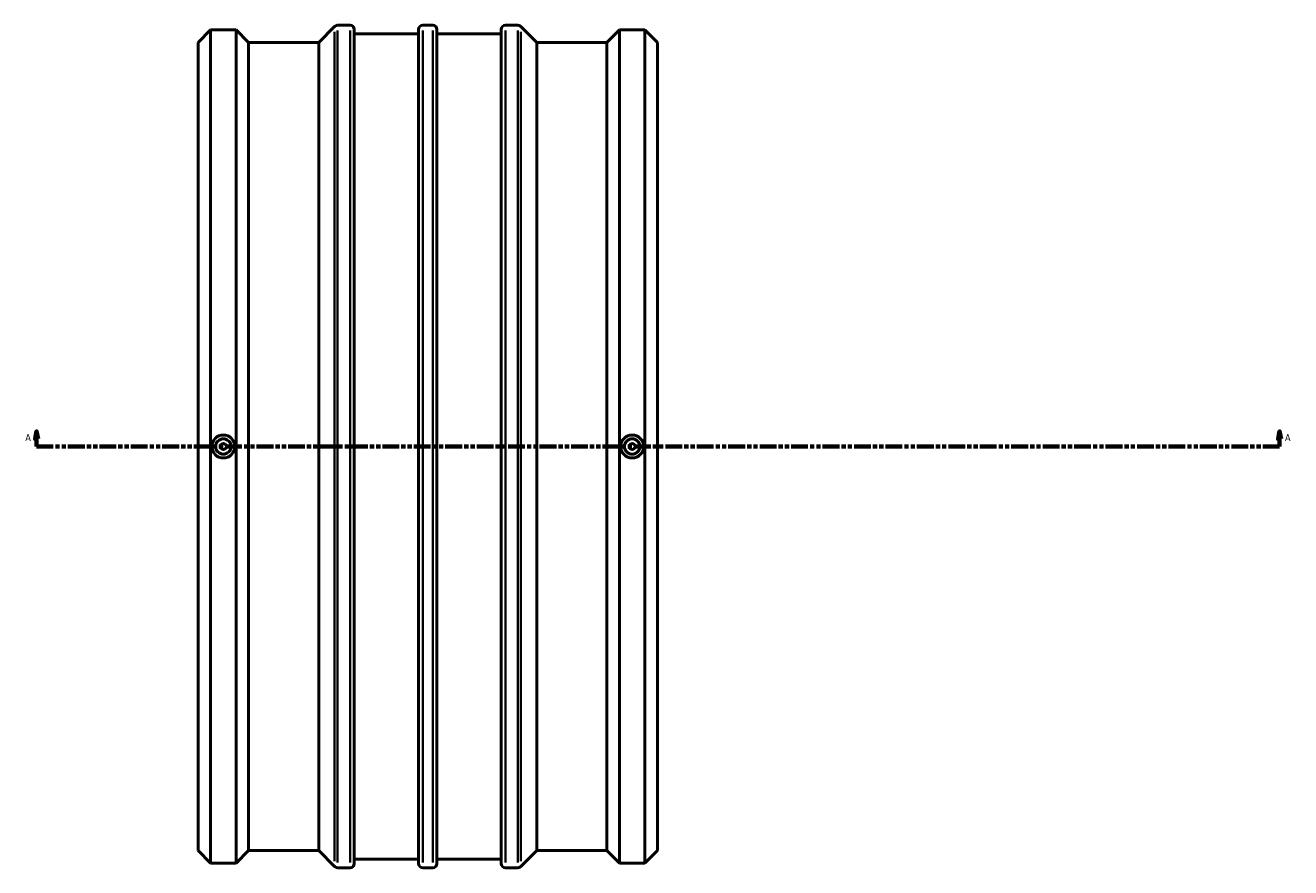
# Model space of a CAD drawing. Header units: millimetres. Extents: x -656 to 1762, y -2121 to 2259.
# Tile 3 of 7: x 261 to 1088, y -708 to -158. Entities that reach past the tile are written whole.
import ezdxf

# ---------------------------------------------------------------- set-up
doc = ezdxf.new("R2010")
doc.units = ezdxf.units.MM
doc.linetypes.add('DOUBLE_DASH_CHAIN', pattern=[1.2403, 0.6614, -0.0827, 0.1654, -0.0827, 0.1654, -0.0827])
for name, color, linetype, lineweight in [('Section Line (ANSI)', 7, 'DOUBLE_DASH_CHAIN', 70), ('Visible (ANSI)', 7, 'Continuous', 50), ('Visible Narrow (ANSI)', 7, 'Continuous', 35)]:
    doc.layers.add(name, color=color, linetype=linetype, lineweight=lineweight)
doc.styles.add('Label Text (ANSI)', font='tahoma.ttf')

# ---------------------------------------------------------------- blocks, each defined once
blk = doc.blocks.new('2dTransSection0')
at = {"layer": 'Section Line (ANSI)', "linetype": 'Continuous'}
for p, q in [((268.53, -422.97), (267.53, -427.97)), ((267.53, -427.97), (269.53, -427.97)), ((268.53, -427.97), (268.53, -422.97)), ((269.53, -427.97), (268.53, -422.97)), ((268.53, -432.97), (268.53, -427.97)), ((1080.38, -422.97), (1079.38, -427.97)), ((1079.38, -427.97), (1081.38, -427.97)), ((1080.38, -427.97), (1080.38, -422.97)), ((1081.38, -427.97), (1080.38, -422.97)), ((1080.38, -432.97), (1080.38, -427.97)), ((268.53, -432.97), (279.46, -432.97)), ((1069.44, -432.97), (1080.38, -432.97))]:
    blk.add_line(p, q, dxfattribs=at)
at = {"layer": 'Section Line (ANSI)', "linetype": 'DOUBLE_DASH_CHAIN', "ltscale": 16.557491}
blk.add_line((268.53, -432.97), (1080.38, -432.97), dxfattribs=at)
at = {"layer": 'Section Line (ANSI)', "linetype": 'Continuous', "flags": 128}
for points in [[(269.53, -427.97), (268.53, -422.97), (267.53, -427.97), (269.53, -427.97)], [(1081.38, -427.97), (1080.38, -422.97), (1079.38, -427.97), (1081.38, -427.97)]]:
    blk.add_lwpolyline(points, dxfattribs=at)
at = {"layer": 'Section Line (ANSI)'}
for points in [[(269.53, -427.97), (268.53, -422.97), (267.53, -427.97), (269.53, -427.97)], [(1081.38, -427.97), (1080.38, -422.97), (1079.38, -427.97), (1081.38, -427.97)]]:
    blk.add_solid(points, dxfattribs=at)
at = {"layer": 'Section Line (ANSI)', "char_height": 4.57, "attachment_point": 7, "style": 'Label Text (ANSI)'}
for insert in [(261.17, -429.47), (1083.85, -429.47)]:
    blk.add_mtext('A', dxfattribs=dict(at, insert=insert))

msp = doc.modelspace()

# ---------------------------------------------------------------- linework, layer by layer
at = {"layer": 'Visible (ANSI)'}
for p, q in [((374.031, -169.131), (382.191, -160.971)), ((382.191, -704.971), (382.191, -160.971)), ((382.191, -160.971), (398.871, -160.971)), ((398.871, -704.971), (398.871, -160.971)), ((407.031, -169.131), (398.871, -160.971)), ((452.871, -169.131), (463.226, -158.777)), ((465.17, -157.971), (473.281, -157.971)), ((476.031, -160.721), (476.031, -705.221)), ((476.031, -163.471), (518.031, -163.471)), ((518.031, -705.221), (518.031, -160.721)), ((520.781, -157.971), (527.281, -157.971)), ((530.031, -160.721), (530.031, -705.221)), ((530.031, -163.471), (572.031, -163.471)), ((572.031, -705.221), (572.031, -160.721)), ((574.781, -157.971), (582.892, -157.971)), ((595.191, -169.131), (584.837, -158.777)), ((641.031, -169.131), (649.191, -160.971)), ((649.191, -704.971), (649.191, -160.971)), ((649.191, -160.971), (665.871, -160.971)), ((665.871, -704.971), (665.871, -160.971)), ((674.031, -169.131), (665.871, -160.971)), ((374.031, -696.811), (374.031, -169.131)), ((407.031, -696.811), (407.031, -169.131)), ((407.031, -169.131), (452.871, -169.131)), ((452.871, -696.811), (452.871, -169.131)), ((595.191, -696.811), (595.191, -169.131)), ((595.191, -169.131), (641.031, -169.131)), ((641.031, -696.811), (641.031, -169.131)), ((674.031, -696.811), (674.031, -169.131)), ((374.031, -696.811), (382.191, -704.971)), ((407.031, -696.811), (398.871, -704.971)), ((407.031, -696.811), (452.871, -696.811)), ((452.871, -696.811), (463.226, -707.166)), ((595.191, -696.811), (584.837, -707.166)), ((595.191, -696.811), (641.031, -696.811)), ((641.031, -696.811), (649.191, -704.971)), ((674.031, -696.811), (665.871, -704.971)), ((382.191, -704.971), (398.871, -704.971)), ((465.17, -707.971), (473.281, -707.971)), ((476.031, -702.471), (518.031, -702.471)), ((520.781, -707.971), (527.281, -707.971)), ((530.031, -702.471), (572.031, -702.471)), ((574.781, -707.971), (582.892, -707.971)), ((649.191, -704.971), (665.871, -704.971))]:
    msp.add_line(p, q, dxfattribs=at)
for centre, radius in [((390.531, -432.971), 5), ((657.531, -432.971), 5), ((390.531, -432.971), 2), ((657.531, -432.971), 2)]:
    msp.add_circle(centre, radius, dxfattribs=at)
for centre, radius, start, end in [((465.17, -160.721), 2.75, 90, 135), ((473.281, -160.721), 2.75, 0, 90), ((520.781, -160.721), 2.75, 90, 180), ((527.281, -160.721), 2.75, 0, 90), ((574.781, -160.721), 2.75, 90, 180), ((582.892, -160.721), 2.75, 45, 90), ((390.531, -432.971), 7.5, 0, 180), ((657.531, -432.971), 7.5, 0, 180), ((390.531, -432.971), 7.5, 180, 0), ((657.531, -432.971), 7.5, 180, 0), ((465.17, -705.221), 2.75, 225, 270), ((473.281, -705.221), 2.75, 270, 0), ((520.781, -705.221), 2.75, 180, 270), ((527.281, -705.221), 2.75, 270, 0), ((574.781, -705.221), 2.75, 180, 270), ((582.892, -705.221), 2.75, 270, 315)]:
    msp.add_arc(centre, radius, start, end, dxfattribs=at)
at = {"layer": 'Visible Narrow (ANSI)'}
for p, q in [((463.226, -703.79), (463.226, -162.152)), ((465.17, -161.357), (465.17, -704.586)), ((473.281, -704.586), (473.281, -161.357)), ((520.781, -161.357), (520.781, -704.586)), ((527.281, -704.586), (527.281, -161.357)), ((574.781, -161.357), (574.781, -704.586)), ((582.892, -704.586), (582.892, -161.357)), ((584.837, -162.152), (584.837, -703.79))]:
    msp.add_line(p, q, dxfattribs=at)

# ---------------------------------------------------------------- block references
at = {"layer": 'Section Line (ANSI)'}
msp.add_blockref('2dTransSection0', (0, 0), dxfattribs=at)

doc.saveas('drawing.dxf')
